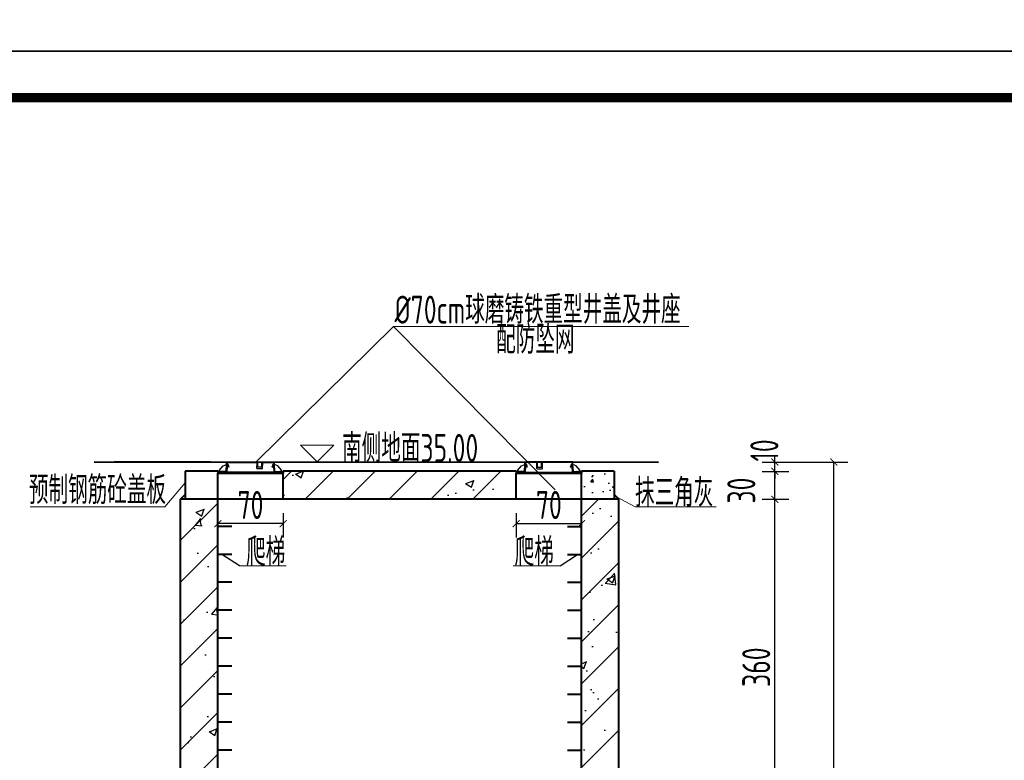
# Model space of a CAD drawing. Header units: millimetres. Extents: x 65530 to 130460, y -103607 to -18875.
# Tile 19 of 73: x 88284 to 89340, y -77820 to -77026. Entities that reach past the tile are written whole.
import ezdxf

# ---------------------------------------------------------------- set-up
doc = ezdxf.new("R2010")
doc.units = ezdxf.units.MM
doc.header["$LTSCALE"] = 0.5
for name, color, linetype, lineweight in [('LAYER3', 7, 'Continuous', 50), ('填充', 4, 'Continuous', 25), ('标注线', 4, 'Continuous', 13), ('粗线', 1, 'Continuous', 40), ('细实线', 7, 'Continuous', 25), ('细线', 3, 'Continuous', 25)]:
    doc.layers.add(name, color=color, linetype=linetype, lineweight=lineweight)
doc.styles.add('HzTxt', font='tssdeng.shx', dxfattribs={"width": 0.7, "bigfont": 'hztxt.shx'})
doc.dimstyles.new('1bi50', dxfattribs={"dimtxt": 30, "dimasz": 7.5, "dimexe": 15, "dimexo": 15, "dimgap": 5, "dimtad": 1, "dimdec": 0, "dimtxsty": 'HzTxt', "dimblk": 'ARCHTICK', "dimcen": 2.5, "dimclrd": 256, "dimclre": 256, "dimclrt": 256, "dimadec": 0, "dimazin": 0, "dimtfac": 1, "dimtdec": 0, "dimtmove": 2, "dimatfit": 2, "dimfxl": 0, "dimlwd": -1, "dimlwe": -1, "dimarcsym": 0})
pattern_1 = [(50, (0, 7053.27), (91.092334, -7.969543), [9.525, -104.775]), (355, (0, 7053.27), (-17.62141, 95.52832), [7.62, -83.82]), (100.451, (7.59, 7052.605), (73.47125, 87.558344), [8.095, -89.045]), (46.1842, (0, 7078.67), (135.53952, -21.02116), [14.2875, -157.1625]), (96.6356, (11.3, 7076.92), (118.70212, 123.71278), [12.1425, -133.5675]), (351.184, (0, 7078.67), (118.7023, 123.71256), [11.43, -125.73]), (21, (12.7, 7072.32), (75.80744, -51.13276), [9.525, -104.775]), (326, (12.7, 7072.32), (30.901014, 92.09398), [7.62, -83.82]), (71.4514, (19.02, 7068.06), (106.708245, 40.96143), [8.095, -89.045]), (37.5, (0, 7053.27), (1.544302, 42.2775194), [0, -82.804, 0, -85.09, 0, -84.1375]), (7.5, (0, 7053.27), (33.409831, 50.090287), [0, -48.514, 0, -80.899, 0, -32.0675]), (327.5, (-28.32, 7053.27), (67.795298, -2.864372), [0, -31.75, 0, -99.06, 0, -131.445]), (317.5, (-41.02, 7053.27), (74.06459, 12.713246), [0, -41.275, 0, -65.786, 0, -93.345])]
pattern_2 = [(45, (0, 7053.27), (-22.45064, 22.45064), [])]

# ---------------------------------------------------------------- blocks, each defined once
blk = doc.blocks.new('_ArchTick')
at = {"color": 0, "linetype": 'ByBlock', "const_width": 0.15}
blk.add_lwpolyline([(-0.5, -0.5), (0.5, 0.5)], dxfattribs=at)
blk = doc.blocks.new('*D508')
at = {"layer": 'Defpoints', "color": 0}
for p in [(89073.2, -77540.4), (89094.2, -77540.4), (89108.9, -77900.4)]:
    blk.add_point(p, dxfattribs=at)
at = {"layer": '细实线'}
for p, q in [((89088.2, -77540.4), (89109.2, -77540.4)), ((89094.2, -77900.4), (89094.2, -77540.4)), ((89093.9, -77900.4), (89079.2, -77900.4))]:
    blk.add_line(p, q, dxfattribs=at)
at = {"layer": '细实线', "xscale": 7.5, "yscale": 7.5, "zscale": 7.5}
for p, rotation in [((89094.2, -77540.4), 90), ((89094.2, -77900.4), 270)]:
    blk.add_blockref('_ArchTick', p, dxfattribs=dict(at, rotation=rotation))
at = {"layer": '细实线', "insert": (89074.2, -77720.4), "char_height": 30, "attachment_point": 5, "rotation": 90, "style": 'HzTxt'}
blk.add_mtext('360', dxfattribs=at)
blk = doc.blocks.new('*D509')
at = {"layer": 'Defpoints', "color": 0}
for p in [(89065.7, -77510.4), (89094.2, -77510.4), (89065.7, -77540.4)]:
    blk.add_point(p, dxfattribs=at)
at = {"layer": '细实线'}
for p, q in [((89080.7, -77510.4), (89109.2, -77510.4)), ((89094.2, -77540.4), (89094.2, -77510.4)), ((89080.7, -77540.4), (89109.2, -77540.4))]:
    blk.add_line(p, q, dxfattribs=at)
at = {"layer": '细实线', "xscale": 7.5, "yscale": 7.5, "zscale": 7.5}
for p, rotation in [((89094.2, -77510.4), 90), ((89094.2, -77540.4), 270)]:
    blk.add_blockref('_ArchTick', p, dxfattribs=dict(at, rotation=rotation))
at = {"layer": '细实线', "insert": (89058.2, -77531), "char_height": 30, "attachment_point": 5, "rotation": 90, "style": 'HzTxt'}
blk.add_mtext('30', dxfattribs=at)
blk = doc.blocks.new('*D510')
at = {"layer": 'Defpoints', "color": 0}
for p in [(89065.7, -77500.4), (89065.7, -77510.4), (89094.2, -77500.4)]:
    blk.add_point(p, dxfattribs=at)
at = {"layer": '细实线'}
for p, q in [((89094.2, -77500.4), (89094.2, -77492.9)), ((89080.7, -77500.4), (89109.2, -77500.4)), ((89080.7, -77510.4), (89109.2, -77510.4)), ((89094.2, -77510.4), (89094.2, -77500.4)), ((89094.2, -77510.4), (89094.2, -77517.9))]:
    blk.add_line(p, q, dxfattribs=at)
at = {"layer": '细实线', "xscale": 7.5, "yscale": 7.5, "zscale": 7.5}
for p, rotation in [((89094.2, -77500.4), 270), ((89094.2, -77510.4), 90)]:
    blk.add_blockref('_ArchTick', p, dxfattribs=dict(at, rotation=rotation))
at = {"layer": '细实线', "insert": (89082.9, -77488), "char_height": 30, "attachment_point": 5, "rotation": 90, "style": 'HzTxt'}
blk.add_mtext('10', dxfattribs=at)
blk = doc.blocks.new('*D511')
at = {"layer": 'Defpoints', "color": 0}
for p in [(89065.7, -77500.4), (89157.4, -77500.4), (89065.7, -78449.9)]:
    blk.add_point(p, dxfattribs=at)
at = {"layer": '细实线'}
for p, q in [((89080.7, -77500.4), (89172.4, -77500.4)), ((89157.4, -78449.9), (89157.4, -77500.4)), ((89080.7, -78449.9), (89172.4, -78449.9))]:
    blk.add_line(p, q, dxfattribs=at)
at = {"layer": '细实线', "xscale": 7.5, "yscale": 7.5, "zscale": 7.5}
for p, rotation in [((89157.4, -77500.4), 90), ((89157.4, -78449.9), 270)]:
    blk.add_blockref('_ArchTick', p, dxfattribs=dict(at, rotation=rotation))
at = {"layer": '细实线', "insert": (89130.9, -78008.1), "char_height": 30, "attachment_point": 5, "rotation": 90, "style": 'HzTxt'}
blk.add_mtext('950', dxfattribs=at)
blk = doc.blocks.new('*D514')
at = {"layer": 'Defpoints', "color": 0}
for p in [(88816.8, -77540.4), (88886.8, -77540.4), (88886.8, -77566.5)]:
    blk.add_point(p, dxfattribs=at)
at = {"layer": '细实线'}
for p, q in [((88816.8, -77555.4), (88816.8, -77581.5)), ((88886.8, -77555.4), (88886.8, -77581.5)), ((88816.8, -77566.5), (88886.8, -77566.5))]:
    blk.add_line(p, q, dxfattribs=at)
at = {"layer": '细实线', "xscale": 7.5, "yscale": 7.5, "zscale": 7.5, "rotation": 180}
blk.add_blockref('_ArchTick', (88816.8, -77566.5), dxfattribs=at)
at = {"layer": '细实线', "xscale": 7.5, "yscale": 7.5, "zscale": 7.5}
blk.add_blockref('_ArchTick', (88886.8, -77566.5), dxfattribs=at)
at = {"layer": '细实线', "insert": (88851.8, -77546.5), "char_height": 30, "attachment_point": 5, "style": 'HzTxt'}
blk.add_mtext('70', dxfattribs=at)
blk = doc.blocks.new('*D532')
at = {"layer": 'Defpoints', "color": 0}
for p in [(88496.8, -77540.4), (88566.8, -77540.4), (88496.8, -77566.5)]:
    blk.add_point(p, dxfattribs=at)
at = {"layer": '细实线'}
for p, q in [((88496.8, -77555.4), (88496.8, -77581.5)), ((88566.8, -77555.4), (88566.8, -77581.5)), ((88566.8, -77566.5), (88496.8, -77566.5))]:
    blk.add_line(p, q, dxfattribs=at)
at = {"layer": '细实线', "xscale": 7.5, "yscale": 7.5, "zscale": 7.5, "rotation": 180}
blk.add_blockref('_ArchTick', (88496.8, -77566.5), dxfattribs=at)
at = {"layer": '细实线', "xscale": 7.5, "yscale": 7.5, "zscale": 7.5}
blk.add_blockref('_ArchTick', (88566.8, -77566.5), dxfattribs=at)
at = {"layer": '细实线', "insert": (88531.8, -77546.5), "char_height": 30, "attachment_point": 5, "style": 'HzTxt'}
blk.add_mtext('70', dxfattribs=at)

msp = doc.modelspace()

# ---------------------------------------------------------------- hatches: boundary and pattern name
h = msp.add_hatch()
h.set_pattern_fill('AR-CONC', color=4, scale=0.2, style=0)
h.set_pattern_definition([(50, (88676.798, -77690.37), (36.437, -3.1878), [3.81, -41.91]), (355, (88676.798, -77690.37), (-7.0486, 38.2113), [3.048, -33.528]), (100.451, (88679.835, -77690.635), (29.3885, 35.0233), [3.238, -35.618]), (46.184, (88676.8, -77680.21), (54.216, -8.4085), [5.715, -62.865]), (96.636, (88681.316, -77680.91), (47.481, 49.485), [4.857, -53.427]), (351.184, (88676.8, -77680.21), (47.481, 49.485), [4.572, -50.292]), (21, (88681.878, -77682.75), (30.323, -20.453), [3.81, -41.91]), (326, (88681.878, -77682.75), (12.3604, 36.8376), [3.048, -33.528]), (71.451, (88684.405, -77684.454), (42.6833, 16.3846), [3.238, -35.618]), (37.5, (88676.798, -77690.369), (0.6177, 16.911), [0, -33.1216, 0, -34.036, 0, -33.655]), (7.5, (88676.798, -77690.37), (13.3639, 20.0361), [0, -19.4056, 0, -32.3596, 0, -12.827]), (327.5, (88665.47, -77690.37), (27.1181, -1.14575), [0, -12.7, 0, -39.624, 0, -52.578]), (317.5, (88660.39, -77690.37), (29.6258, 5.0853), [0, -16.51, 0, -26.3144, 0, -37.338])])
h.paths.add_polyline_path([(88886.8, -77535.38), (88921.8, -77535.38), (88921.8, -77510.38), (88901.5, -77510.38), (88901.5, -77512.38), (88886.8, -77512.38)])
at = {"layer": '填充'}
h = msp.add_hatch(dxfattribs=at)
h.set_pattern_fill('ANSI31', color=256, scale=10, style=0)
h.set_pattern_definition(pattern_2)
h.paths.add_polyline_path([(88816.8, -77540.38), (88816.8, -77512.38), (88816.8, -77510.38), (88566.82, -77510.38), (88566.82, -77512.38), (88566.82, -77540.38)])
h = msp.add_hatch(dxfattribs=at)
h.set_pattern_fill('ANSI31', color=256, scale=10, style=0)
h.set_pattern_definition(pattern_2)
h.paths.add_polyline_path([(88926.8, -77540.38), (88886.8, -77540.38), (88886.8, -77950.4), (88926.81, -77950.4)])
h.paths.add_polyline_path([(88456.8, -77950.4), (88496.8, -77950.4), (88496.8, -77540.38), (88456.8, -77540.38)])
at = {"layer": '细实线'}
h = msp.add_hatch(dxfattribs=at)
h.set_pattern_fill('AR-CONC', color=256, scale=0.5, style=0)
h.set_pattern_definition(pattern_1)
h.paths.add_polyline_path([(88816.8, -77540.38), (88816.8, -77512.38), (88816.8, -77510.38), (88566.82, -77510.38), (88566.82, -77512.38), (88566.82, -77540.38)])
h = msp.add_hatch(dxfattribs=at)
h.set_pattern_fill('AR-CONC', color=256, scale=0.5, style=0)
h.set_pattern_definition(pattern_1)
h.paths.add_polyline_path([(88456.8, -77950.4), (88496.8, -77950.4), (88496.8, -77540.38), (88456.8, -77540.38)])
h.paths.add_polyline_path([(88926.8, -77540.38), (88886.8, -77540.38), (88886.8, -77950.4), (88926.81, -77950.4)])
at = {"layer": '细线', "linetype": 'Continuous', "lineweight": 25}
h = msp.add_hatch(dxfattribs=at)
h.set_pattern_fill('ANSI31', color=256, scale=0.1, angle=90, style=0)
h.set_pattern_definition([(135, (87296.62967, -77541.20124), (-0.2245064, -0.2245064), [])])
h.paths.add_polyline_path([(88506.82, -77506.34), (88505.93, -77506.34), (88505.58, -77510.48), (88498.76, -77510.34), (88498.76, -77509.84), (88498.1, -77509.84), (88497.84, -77511.34), (88506.34, -77511.34)])
h = msp.add_hatch(dxfattribs=at)
h.set_pattern_fill('ANSI31', color=256, scale=0.1, angle=90, style=0)
h.set_pattern_definition([(135, (87296.62967, -77540.20124), (-0.2245064, -0.2245064), [])])
h.paths.add_polyline_path([(88507.81, -77503.14), (88508.01, -77504.25), (88506.81, -77504.29), (88507.2, -77503.15), (88506.94, -77503.15), (88506.94, -77503.14), (88506.12, -77503.14), (88505.93, -77505.34), (88508.46, -77505.34), (88508.43, -77505.18)])
h.paths.add_polyline_path([(88506.89, -77500.38), (88506.15, -77500.37), (88506.21, -77503.14), (88506.94, -77503.14)])
h = msp.add_hatch(dxfattribs=at)
h.set_pattern_fill('ANSI31', color=256, scale=0.1, angle=90, style=0)
h.set_pattern_definition([(45, (89767.00944, -77540.22806), (0.2245064, -0.2245064), [])])
h.paths.add_polyline_path([(88555.82, -77503.17), (88555.62, -77504.28), (88556.83, -77504.32), (88556.44, -77503.17), (88556.69, -77503.18), (88556.69, -77503.17), (88557.52, -77503.17), (88557.71, -77505.37), (88555.18, -77505.37), (88555.21, -77505.21)])
h.paths.add_polyline_path([(88556.75, -77500.41), (88557.49, -77500.4), (88557.43, -77503.17), (88556.69, -77503.17)])
h = msp.add_hatch(dxfattribs=at)
h.set_pattern_fill('ANSI31', color=256, scale=0.1, angle=90, style=0)
h.set_pattern_definition([(45, (89767.00944, -77541.22806), (0.2245064, -0.2245064), [])])
h.paths.add_polyline_path([(88556.82, -77506.37), (88557.71, -77506.37), (88558.06, -77510.51), (88564.87, -77510.36), (88564.87, -77509.87), (88565.54, -77509.87), (88565.8, -77511.37), (88557.3, -77511.37)])
h = msp.add_hatch(dxfattribs=at)
h.set_pattern_fill('ANSI31', color=256, scale=0.1, angle=90, style=0)
h.set_pattern_definition([(135, (87616.60945, -77541.22806), (-0.2245064, -0.2245064), [])])
h.paths.add_polyline_path([(88826.8, -77506.37), (88825.91, -77506.37), (88825.56, -77510.51), (88818.74, -77510.36), (88818.74, -77509.87), (88818.08, -77509.87), (88817.82, -77511.37), (88826.32, -77511.37)])
h = msp.add_hatch(dxfattribs=at)
h.set_pattern_fill('ANSI31', color=256, scale=0.1, angle=90, style=0)
h.set_pattern_definition([(135, (87616.60945, -77540.22806), (-0.2245064, -0.2245064), [])])
h.paths.add_polyline_path([(88827.79, -77503.17), (88827.99, -77504.28), (88826.79, -77504.32), (88827.18, -77503.17), (88826.92, -77503.18), (88826.92, -77503.17), (88826.1, -77503.17), (88825.91, -77505.37), (88828.44, -77505.37), (88828.4, -77505.21)])
h.paths.add_polyline_path([(88826.87, -77500.41), (88826.13, -77500.4), (88826.19, -77503.17), (88826.92, -77503.17)])
h = msp.add_hatch(dxfattribs=at)
h.set_pattern_fill('ANSI31', color=256, scale=0.1, angle=90, style=0)
h.set_pattern_definition([(45, (90086.98922, -77540.20124), (0.2245064, -0.2245064), [])])
h.paths.add_polyline_path([(88875.8, -77503.14), (88875.6, -77504.25), (88876.81, -77504.29), (88876.42, -77503.15), (88876.67, -77503.15), (88876.67, -77503.14), (88877.5, -77503.14), (88877.69, -77505.34), (88875.16, -77505.34), (88875.19, -77505.18)])
h.paths.add_polyline_path([(88876.73, -77500.38), (88877.47, -77500.37), (88877.41, -77503.14), (88876.67, -77503.14)])
h = msp.add_hatch(dxfattribs=at)
h.set_pattern_fill('ANSI31', color=256, scale=0.1, angle=90, style=0)
h.set_pattern_definition([(45, (90086.98922, -77541.20124), (0.2245064, -0.2245064), [])])
h.paths.add_polyline_path([(88876.8, -77506.34), (88877.69, -77506.34), (88878.04, -77510.48), (88884.85, -77510.34), (88884.85, -77509.84), (88885.52, -77509.84), (88885.78, -77511.34), (88877.28, -77511.34)])

# ---------------------------------------------------------------- linework, layer by layer
at = {"color": 4}
for p, q in [((88685.01, -77355.01), (88858.63, -77530.06)), ((88519.86, -77611.81), (88501.21, -77599.41)), ((88863.76, -77611.81), (88882.41, -77599.41))]:
    msp.add_line(p, q, dxfattribs=at)
at = {"color": 0}
msp.add_lwpolyline([(86218.76, -77059.87), (92518.76, -77059.87), (92518.76, -72604.87), (86218.76, -72604.87)], close=True, dxfattribs=at)
msp.add_lwpolyline([(86218.76, -80029.87), (90418.76, -80029.87), (90418.76, -77059.87), (86218.76, -77059.87)], close=True)
at = {"const_width": 10}
msp.add_lwpolyline([(86468.76, -77109.87), (90368.76, -77109.87), (90368.76, -79979.87), (86468.76, -79979.87), (86468.76, -77109.87)], dxfattribs=at)
at = {"layer": 'LAYER3', "color": 7, "lineweight": 50}
for p, q in [((88496.82, -77512.38), (88566.82, -77512.38)), ((88886.8, -77512.38), (88816.8, -77512.38))]:
    msp.add_line(p, q, dxfattribs=at)
at = {"layer": '标注线'}
for p, q in [((89001.76, -77355.01), (88685.01, -77355.01)), ((88439.8, -77548.45), (88461.8, -77522.88)), ((88944.44, -77548.45), (88924.3, -77537.88)), ((88295.54, -77548.45), (88439.8, -77548.45)), ((88944.44, -77548.45), (89031.16, -77548.45)), ((88570.22, -77611.81), (88519.86, -77611.81)), ((88813.4, -77611.81), (88863.76, -77611.81))]:
    msp.add_line(p, q, dxfattribs=at)
msp.add_lwpolyline([(88603.23, -77500.37), (88621.19, -77482.41), (88585.27, -77482.41)], close=True, dxfattribs=at)
at = {"layer": '粗线'}
for p, q in [((88364.23, -77500.37), (88969.47, -77500.4)), ((88489.04, -77500.39), (88385.93, -77500.37)), ((88461.8, -77510.38), (88461.8, -77540.38)), ((88496.82, -77510.38), (88461.8, -77510.38)), ((88496.82, -77510.38), (88496.82, -77512.38)), ((88816.8, -77510.38), (88566.82, -77510.38)), ((88566.82, -77510.38), (88566.82, -77512.38)), ((88816.8, -77510.38), (88816.8, -77512.38)), ((88921.8, -77510.38), (88886.8, -77510.38)), ((88886.8, -77510.38), (88886.8, -77512.38)), ((88921.8, -77510.38), (88921.8, -77540.38)), ((88496.82, -77540.38), (88496.82, -77512.38)), ((88566.82, -77540.38), (88566.82, -77512.38)), ((88816.8, -77540.38), (88816.8, -77512.38)), ((88886.8, -77540.38), (88886.8, -77512.38)), ((88456.8, -77540.38), (88461.8, -77535.38)), ((88456.8, -78449.89), (88456.8, -77540.38)), ((88926.8, -77540.38), (88456.8, -77540.38)), ((88496.8, -78400.4), (88496.8, -77540.38)), ((88886.8, -78400.4), (88886.8, -77540.38)), ((88926.8, -77540.38), (88921.8, -77535.38)), ((88926.82, -78449.89), (88926.8, -77540.38)), ((88511.82, -77569.41), (88496.82, -77569.41)), ((88871.8, -77569.41), (88886.8, -77569.41)), ((88511.82, -77599.41), (88496.82, -77599.41)), ((88871.8, -77599.41), (88886.8, -77599.41)), ((88511.82, -77629.41), (88496.82, -77629.41)), ((88871.8, -77629.41), (88886.8, -77629.41)), ((88511.82, -77659.41), (88496.82, -77659.41)), ((88871.8, -77659.41), (88886.8, -77659.41)), ((88511.82, -77689.41), (88496.82, -77689.41)), ((88871.8, -77689.41), (88886.8, -77689.41)), ((88511.82, -77719.41), (88496.82, -77719.41)), ((88871.8, -77719.41), (88886.8, -77719.41)), ((88511.82, -77749.41), (88496.82, -77749.41)), ((88871.8, -77749.41), (88886.8, -77749.41)), ((88511.82, -77779.41), (88496.82, -77779.41)), ((88871.8, -77779.41), (88886.8, -77779.41)), ((88511.82, -77809.41), (88496.82, -77809.41)), ((88871.8, -77809.41), (88886.8, -77809.41))]:
    msp.add_line(p, q, dxfattribs=at)
at = {"layer": '细实线'}
msp.add_line((88685.01, -77355.01), (88537.47, -77500.4), dxfattribs=at)
at = {"layer": '细线', "linetype": 'Continuous', "lineweight": 25}
for p, q in [((88497.84, -77511.34), (88498.18, -77509.34)), ((88498.1, -77509.84), (88498.76, -77509.84)), ((88498.17, -77509.36), (88502.61, -77504.47)), ((88498.76, -77510.34), (88498.76, -77509.84)), ((88505.58, -77510.48), (88498.76, -77510.34)), ((88502.61, -77504.47), (88506.21, -77503.1)), ((88505.58, -77510.48), (88506.12, -77503.14)), ((88505.6, -77510.42), (88506.02, -77505.42)), ((88506.1, -77500.37), (88556.69, -77500.37)), ((88506.1, -77501.07), (88538.59, -77501.07)), ((88506.16, -77503.17), (88506.15, -77500.37)), ((88506.15, -77500.37), (88506.95, -77500.38)), ((88506.21, -77503.1), (88506.15, -77500.37)), ((88506.15, -77500.37), (88506.89, -77500.38)), ((88506.34, -77511.39), (88506.82, -77505.34)), ((88506.82, -77505.34), (88506.34, -77511.39)), ((88506.81, -77504.29), (88507.22, -77503.11)), ((88506.81, -77504.29), (88508.01, -77504.25)), ((88508.6, -77505.79), (88506.82, -77505.34)), ((88506.89, -77500.38), (88506.94, -77503.15)), ((88506.94, -77503.15), (88507.81, -77503.14)), ((88506.95, -77500.38), (88506.95, -77500.78)), ((88506.95, -77500.38), (88506.95, -77500.78)), ((88508.01, -77504.25), (88507.81, -77503.11)), ((88507.81, -77503.14), (88508.6, -77505.79)), ((88508.6, -77505.79), (88508.45, -77505.31)), ((88543.47, -77500.66), (88521.25, -77500.67)), ((88521.47, -77500.66), (88521.47, -77500.4)), ((88523.47, -77500.66), (88523.47, -77500.4)), ((88525.47, -77500.66), (88525.47, -77500.4)), ((88527.47, -77500.66), (88527.47, -77500.4)), ((88529.47, -77500.66), (88529.47, -77500.4)), ((88531.47, -77500.66), (88531.47, -77500.4)), ((88533.47, -77500.66), (88533.47, -77500.4)), ((88535.47, -77500.66), (88535.47, -77500.4)), ((88537.47, -77500.66), (88537.47, -77500.4)), ((88538.74, -77507.35), (88538.79, -77501.27)), ((88544.54, -77507.55), (88538.94, -77507.55)), ((88544.29, -77500.67), (88539.39, -77500.67)), ((88539.47, -77500.66), (88539.47, -77500.4)), ((88539.47, -77500.66), (88539.47, -77500.4)), ((88539.57, -77505.55), (88539.59, -77500.87)), ((88544.07, -77507.55), (88539.6, -77507.55)), ((88543.87, -77505.75), (88539.77, -77505.75)), ((88541.47, -77500.66), (88541.47, -77500.4)), ((88541.47, -77500.66), (88541.47, -77500.4)), ((88543.47, -77500.66), (88543.47, -77500.4)), ((88543.47, -77500.66), (88543.47, -77500.4)), ((88544.07, -77505.55), (88544.09, -77500.87)), ((88544.74, -77507.36), (88544.88, -77501.26)), ((88545.08, -77501.07), (88556.69, -77501.07)), ((88545.47, -77500.66), (88545.47, -77500.4)), ((88555.82, -77503.17), (88555.03, -77505.81)), ((88555.03, -77505.81), (88555.19, -77505.34)), ((88555.03, -77505.81), (88556.82, -77505.37)), ((88555.63, -77504.27), (88555.83, -77503.14)), ((88556.83, -77504.32), (88555.63, -77504.28)), ((88556.69, -77503.18), (88555.82, -77503.17)), ((88556.83, -77504.32), (88556.42, -77503.14)), ((88557.49, -77500.4), (88556.69, -77500.41)), ((88556.75, -77500.42), (88556.69, -77503.18)), ((88557.49, -77500.4), (88556.75, -77500.41)), ((88557.3, -77511.41), (88556.82, -77505.37)), ((88556.82, -77505.37), (88557.3, -77511.41)), ((88557.43, -77503.13), (88557.49, -77500.4)), ((88561.03, -77504.49), (88557.43, -77503.13)), ((88557.48, -77503.2), (88557.49, -77500.4)), ((88558.06, -77510.51), (88557.52, -77503.17)), ((88558.04, -77510.44), (88557.62, -77505.44)), ((88558.06, -77510.51), (88564.87, -77510.36)), ((88565.47, -77509.39), (88561.03, -77504.49)), ((88564.87, -77510.36), (88564.87, -77509.87)), ((88565.54, -77509.87), (88564.87, -77509.87)), ((88565.8, -77511.37), (88565.46, -77509.37)), ((88817.82, -77511.37), (88818.16, -77509.37)), ((88818.08, -77509.87), (88818.74, -77509.87)), ((88818.15, -77509.39), (88822.59, -77504.49)), ((88818.74, -77510.36), (88818.74, -77509.87)), ((88825.56, -77510.51), (88818.74, -77510.36)), ((88822.59, -77504.49), (88826.19, -77503.13)), ((88825.56, -77510.51), (88826.1, -77503.17)), ((88825.58, -77510.44), (88826, -77505.44)), ((88826.14, -77503.2), (88826.13, -77500.4)), ((88826.13, -77500.4), (88826.93, -77500.41)), ((88826.19, -77503.13), (88826.13, -77500.4)), ((88826.13, -77500.4), (88826.87, -77500.41)), ((88826.32, -77511.41), (88826.8, -77505.37)), ((88826.8, -77505.37), (88826.32, -77511.41)), ((88826.79, -77504.32), (88827.19, -77503.14)), ((88826.79, -77504.32), (88827.99, -77504.28)), ((88828.58, -77505.81), (88826.8, -77505.37)), ((88826.87, -77500.42), (88826.92, -77503.18)), ((88826.92, -77503.18), (88827.79, -77503.17)), ((88877.52, -77500.37), (88826.93, -77500.37)), ((88838.54, -77501.07), (88826.93, -77501.07)), ((88827.99, -77504.27), (88827.79, -77503.14)), ((88827.79, -77503.17), (88828.58, -77505.81)), ((88828.58, -77505.81), (88828.43, -77505.34)), ((88838.15, -77500.66), (88838.15, -77500.4)), ((88838.88, -77507.36), (88838.74, -77501.26)), ((88839.08, -77507.55), (88844.68, -77507.55)), ((88839.33, -77500.67), (88844.23, -77500.67)), ((88839.55, -77505.55), (88839.53, -77500.87)), ((88839.55, -77507.55), (88844.02, -77507.55)), ((88839.75, -77505.75), (88843.85, -77505.75)), ((88840.15, -77500.66), (88840.15, -77500.4)), ((88840.15, -77500.66), (88840.15, -77500.4)), ((88840.15, -77500.66), (88862.37, -77500.67)), ((88842.15, -77500.66), (88842.15, -77500.4)), ((88842.15, -77500.66), (88842.15, -77500.4)), ((88844.05, -77505.55), (88844.03, -77500.87)), ((88844.15, -77500.66), (88844.15, -77500.4)), ((88844.15, -77500.66), (88844.15, -77500.4)), ((88844.88, -77507.35), (88844.83, -77501.27)), ((88877.52, -77501.07), (88845.03, -77501.07)), ((88846.15, -77500.66), (88846.15, -77500.4)), ((88848.15, -77500.66), (88848.15, -77500.4)), ((88850.15, -77500.66), (88850.15, -77500.4)), ((88852.15, -77500.66), (88852.15, -77500.4)), ((88854.15, -77500.66), (88854.15, -77500.4)), ((88856.15, -77500.66), (88856.15, -77500.4)), ((88858.15, -77500.66), (88858.15, -77500.4)), ((88860.15, -77500.66), (88860.15, -77500.4)), ((88862.15, -77500.66), (88862.15, -77500.4)), ((88875.8, -77503.14), (88875.01, -77505.79)), ((88875.01, -77505.79), (88875.17, -77505.31)), ((88875.01, -77505.79), (88876.8, -77505.34)), ((88875.61, -77504.25), (88875.81, -77503.11)), ((88876.81, -77504.29), (88875.61, -77504.25)), ((88876.67, -77503.15), (88875.8, -77503.14)), ((88876.81, -77504.29), (88876.4, -77503.11)), ((88877.47, -77500.37), (88876.67, -77500.38)), ((88876.67, -77500.38), (88876.67, -77500.78)), ((88876.67, -77500.38), (88876.67, -77500.78)), ((88876.73, -77500.38), (88876.67, -77503.15)), ((88877.47, -77500.37), (88876.73, -77500.38)), ((88877.28, -77511.39), (88876.8, -77505.34)), ((88876.8, -77505.34), (88877.28, -77511.39)), ((88877.41, -77503.1), (88877.47, -77500.37)), ((88881.01, -77504.47), (88877.41, -77503.1)), ((88877.46, -77503.17), (88877.47, -77500.37)), ((88878.04, -77510.48), (88877.5, -77503.14)), ((88878.02, -77510.42), (88877.6, -77505.42)), ((88878.04, -77510.48), (88884.85, -77510.34)), ((88885.45, -77509.36), (88881.01, -77504.47)), ((88884.85, -77510.34), (88884.85, -77509.84)), ((88885.52, -77509.84), (88884.85, -77509.84)), ((88885.78, -77511.34), (88885.44, -77509.34)), ((88497.84, -77511.34), (88506.34, -77511.34)), ((88565.8, -77511.37), (88557.3, -77511.37)), ((88817.82, -77511.37), (88826.32, -77511.37)), ((88885.78, -77511.34), (88877.28, -77511.34))]:
    msp.add_line(p, q, dxfattribs=at)
at = {"layer": '细线'}
for p, q in [((88557.3, -77511.37), (88506.34, -77511.39)), ((88826.32, -77511.37), (88877.28, -77511.39))]:
    msp.add_line(p, q, dxfattribs=at)
at = {"layer": '细线', "linetype": 'Continuous', "lineweight": 25}
for centre, start, end in [((88538.59, -77501.27), 359.43181, 90), ((88538.94, -77507.35), 179.43181, 270), ((88539.39, -77500.87), 359.75451, 90), ((88539.77, -77505.55), 179.75451, 270), ((88543.87, -77505.55), 270, 359.75451), ((88544.29, -77500.87), 90, 179.75451), ((88544.54, -77507.35), 270, 358.4346), ((88545.08, -77501.27), 90, 178.4346), ((88838.54, -77501.27), 1.5654, 90), ((88839.08, -77507.35), 181.5654, 270), ((88839.33, -77500.87), 0.24549, 90), ((88839.75, -77505.55), 180.24549, 270), ((88843.85, -77505.55), 270, 0.24549), ((88844.23, -77500.87), 90, 180.24549), ((88844.68, -77507.35), 270, 0.56819), ((88845.03, -77501.27), 90, 180.56819)]:
    msp.add_arc(centre, 0.2, start, end, dxfattribs=at)

# ---------------------------------------------------------------- texts
at = {"layer": '标注线', "style": 'HzTxt', "width": 0.7}
for s, p in [('%%C70cm球磨铸铁重型井盖及井座', (88686.29, -77352.05)), ('配防坠网', (88795.32, -77384.17)), ('南侧地面35.00', (88630.03, -77500.37)), ('预制钢筋砼盖板', (88294.16, -77545.5)), ('抹三角灰', (88944.2, -77548.33)), ('爬梯', (88527.06, -77611.81)), ('爬梯', (88815.06, -77611.81))]:
    msp.add_text(s, height=30, dxfattribs=at).set_placement(p)

# ---------------------------------------------------------------- dimensions: what is measured, and where the dimension line sits
at = {"layer": '细实线'}
for base, p1, p2, picture, middle in [((89094.16, -77500.39), (89065.74, -77510.38), (89065.74, -77500.39), '*D510', (89082.92, -77487.96)), ((89157.41, -77500.39), (89065.74, -78449.93), (89065.74, -77500.39), '*D511', (89130.88, -78008.13)), ((89094.16, -77510.38), (89065.74, -77540.38), (89065.74, -77510.38), '*D509', (89058.16, -77530.99))]:
    dim = msp.add_linear_dim(base=base, p1=p1, p2=p2, angle=90, dimstyle='1bi50', dxfattribs=at)
    dim.commit()
    dim.dimension.update_dxf_attribs({"geometry": picture, "text_midpoint": middle, "dimtype": 160})
for base, p1, p2, angle, picture, middle in [((88496.82, -77566.52), (88566.82, -77540.38), (88496.82, -77540.38), 180, '*D532', (88531.82, -77546.52)), ((89094.16, -77540.38), (89108.86, -77900.4), (89073.24, -77540.38), 90, '*D508', (89074.16, -77720.39))]:
    dim = msp.add_linear_dim(base=base, p1=p1, p2=p2, angle=angle, dimstyle='1bi50', dxfattribs=at)
    dim.commit()
    dim.dimension.update_dxf_attribs({"geometry": picture, "text_midpoint": middle})
dim = msp.add_linear_dim(base=(88886.8, -77566.52), p1=(88816.8, -77540.38), p2=(88886.8, -77540.38), dimstyle='1bi50', dxfattribs=at)
dim.commit()
dim.dimension.update_dxf_attribs({"geometry": '*D514', "text_midpoint": (88851.8, -77546.52)})

doc.saveas('drawing.dxf')
